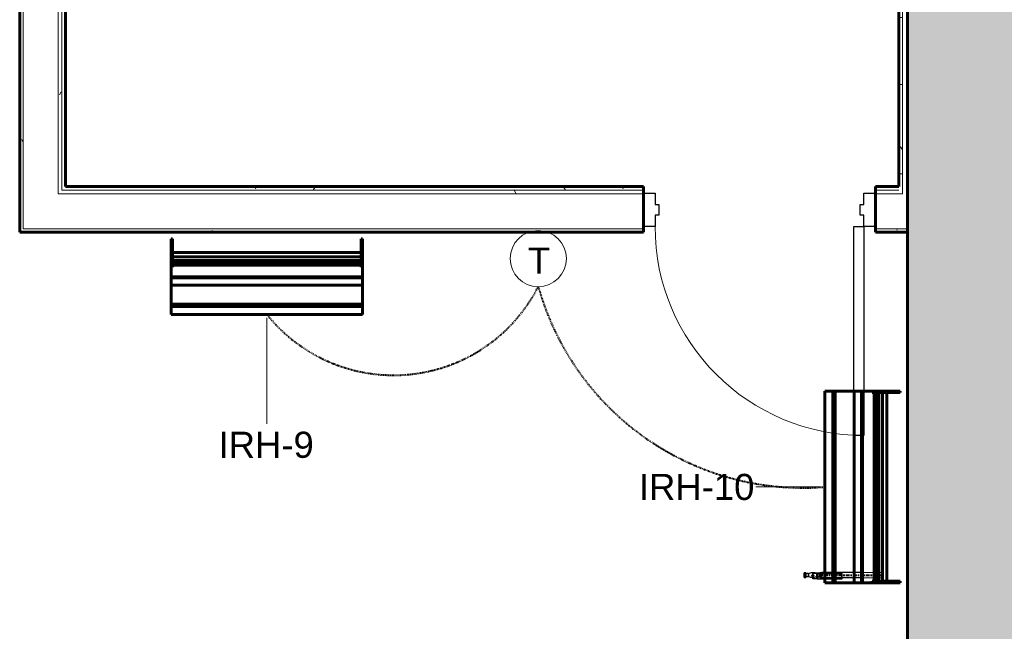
# Model space of a CAD drawing. Header units: inches. Extents: x -703 to 1762, y -443 to 551.
# Tile 4 of 15: x -336 to -166, y 271 to 376. Entities that reach past the tile are written whole.
import ezdxf

# ---------------------------------------------------------------- set-up
doc = ezdxf.new("R2010")
doc.units = ezdxf.units.IN
doc.header["$MEASUREMENT"] = 0
doc.linetypes.add('Center', pattern=[1.25, 0.25, -0.1875, 0.625, -0.1875])
doc.linetypes.add('Hidden 1_16_', pattern=[0.09375, 0.0625, -0.03125])
for name, color, linetype, lineweight in [('A-ANNO-NOTE', 131, 'Continuous', 9), ('A-DETL', 90, 'Continuous', 9), ('A-DOOR', 31, 'Continuous', 18), ('A-DOOR-FRAM', 31, 'Continuous', 30), ('A-WALL', 113, 'Continuous', 18), ('A-WALL-PATT', 111, 'Continuous', 60), ('I-WALL', 2, 'Continuous', 18), ('L-SITE-WALL', 31, 'Continuous', 18), ('M-EQPM', 50, 'Continuous', 60), ('M-EQPM-IDEN', 50, 'Continuous', 9), ('P-PIPE', 3, 'Continuous', 30), ('P-PIPE-CNTR', 3, 'Center', 40)]:
    doc.layers.add(name, color=color, linetype=linetype, lineweight=lineweight)
doc.styles.add('Arial', font='arial.ttf', dxfattribs={"height": 4.5})
pattern_1 = [(0, (0, 0), (15.36, 3.84), [0.634, -10.886, 0.634, -10.886, -61.44]), (0, (0, 0), (15.36, 3.84), [-23.04, 0.634, -22.406, 0.634, -10.886, -26.88]), (0, (0, 0), (15.36, 3.84), [-57.6, 0.634, -7.046, 0.634, -18.566]), (120, (5.76, 1.92), (-11.005538, 11.38215), [0.634, -10.886, 0.634, -10.886, -61.44]), (120, (5.76, 1.92), (-11.005538, 11.38215), [-23.04, 0.634, -22.406, 0.634, -10.886, -26.88]), (120, (5.76, 1.92), (-11.005538, 11.38215), [-57.6, 0.634, -7.046, 0.634, -18.566]), (240, (7.68, 9.6), (-4.354462, -15.22215), [0.634, -10.886, 0.634, -10.886, -61.44]), (240, (7.68, 9.6), (-4.354462, -15.22215), [-23.04, 0.634, -22.406, 0.634, -10.886, -26.88]), (240, (7.68, 9.6), (-4.354462, -15.22215), [-57.6, 0.634, -7.046, 0.634, -18.566])]

# ---------------------------------------------------------------- blocks, each defined once
blk = doc.blocks.new('Door-Passage-Single-Flush - 36_ x 84_-580594-01_All_Mech_WORK')
at = {"layer": 'A-DOOR', "color": 50, "lineweight": 30}
for p, q in [((16.25, -3.1875), (18, -3.1875)), ((16.25, -39.1875), (16.25, -3.1875)), ((18, -3.1875), (18, -39.1875)), ((18, -39.1875), (16.25, -39.1875))]:
    blk.add_line(p, q, dxfattribs=at)
at = {"layer": 'A-DOOR', "color": 7, "lineweight": 9}
blk.add_arc((18, -3.1875), 36, 180, 270, dxfattribs=at)
at = {"layer": 'A-DOOR-FRAM', "color": 50}
for p, q in [((-20, 2.5625), (-18, 2.5625)), ((-20, -3.1875), (-20, 2.5625)), ((-18, 2.5625), (-18, 0.625)), ((18, 2.5625), (20, 2.5625)), ((18, 0.625), (18, 2.5625)), ((20, 2.5625), (20, -3.1875)), ((-18, 0.625), (-17.375, 0.625)), ((-17.375, 0.625), (-17.375, -1.25)), ((17.375, 0.625), (18, 0.625)), ((17.375, -1.25), (17.375, 0.625)), ((-18, -1.25), (-18, -3.1875)), ((-17.375, -1.25), (-18, -1.25)), ((18, -1.25), (17.375, -1.25)), ((18, -3.1875), (18, -1.25)), ((-18, -3.1875), (-20, -3.1875)), ((20, -3.1875), (18, -3.1875))]:
    blk.add_line(p, q, dxfattribs=at)
blk = doc.blocks.new('ANG M_I Facility_HOST_REVISED_07082024_rvt-1-01_All_Mech_WORK')
at = {"layer": 'A-WALL-PATT', "lineweight": 9}
h = blk.add_hatch(dxfattribs=at)
h.set_pattern_fill('FP_2', style=0, pattern_type=2)
h.set_pattern_definition(pattern_1)
h.paths.add_polyline_path([(-335.44, 347.22), (-335.44, 345.97), (-335.44, 339.97), (-336.06, 339.97), (-336.06, 347.22), (-336.06, 466.84), (-336.06, 468.34), (-335.44, 468.34), (-335.44, 467.46), (-335.44, 466.84)])
h = blk.add_hatch(dxfattribs=at)
h.set_pattern_fill('FP_2', style=0, pattern_type=2)
h.set_pattern_definition(pattern_1)
h.paths.add_polyline_path([(-328.81, 466.84), (-328.81, 347.22), (-328.81, 346.6), (-329.44, 346.6), (-329.44, 347.22), (-329.44, 466.84)])
h = blk.add_hatch(dxfattribs=at)
h.set_pattern_fill('FP_2', style=0, pattern_type=2)
h.set_pattern_definition(pattern_1)
h.paths.add_polyline_path([(-328.19, 347.22), (-328.81, 347.22), (-328.81, 466.84), (-328.19, 466.84)])
h = blk.add_hatch(dxfattribs=at)
h.set_pattern_fill('FP_2', style=0, pattern_type=2)
h.set_pattern_definition(pattern_1)
h.paths.add_polyline_path([(-183.94, 345.97), (-184.56, 345.97), (-184.56, 346.6), (-184.56, 347.22), (-184.56, 466.84), (-183.94, 466.84)])
h = blk.add_hatch(dxfattribs=at)
h.set_pattern_fill('FP_1', style=0, pattern_type=2)
h.set_pattern_definition([(50, (0, 0), (13.77135, -1.20496), [1.44, -15.84]), (355, (0, 0), (-2.66442, 14.44218), [1.152, -12.672]), (100.451, (1.148, -0.1), (11.10708, 13.23737), [1.224, -13.462]), (46.184, (0, 3.84), (20.4913, -3.17785), [2.16, -23.76]), (96.636, (1.708, 3.575), (17.9459, 18.70315), [1.836, -20.193]), (351.184, (0, 3.84), (17.9454, 18.7026), [1.728, -19.008]), (21, (1.92, 2.88), (11.46052, -7.73037), [1.44, -15.84]), (326, (1.92, 2.88), (4.67135, 13.92315), [1.152, -12.672]), (71.451, (2.875, 2.236), (16.13207, 6.19284), [1.224, -13.462]), (37.5, (0, 0), (0.233123, 6.39175), [0.634, -11.885, 0.634, -12.23, -12.72]), (37.5, (0, 0), (0.233123, 6.39175), [-25.382, 0.634, -12.086]), (7.5, (0, 0), (5.05073, 7.57304), [0.634, -6.701, 0.634, -11.597, -4.848]), (7.5, (0, 0), (5.05073, 7.57304), [-19.565, 0.634, -4.214]), (327.5, (-4.282, 0), (10.24958, -0.43289), [0.634, -4.166, 0.634, -14.342, -19.872]), (327.5, (-4.282, 0), (10.24958, -0.43289), [-19.776, 0.634, -19.238]), (317.5, (-6.202, 0), (11.19739, 1.92214), [0.634, -5.606, 0.634, -9.312, -14.112]), (317.5, (-6.202, 0), (11.19739, 1.92214), [-16.186, 0.634, -13.478])])
h.paths.add_polyline_path([(-163.06, -11.66), (-183.06, -11.66), (-183.06, 468.34), (-163.06, 468.34)])
h = blk.add_hatch(dxfattribs=at)
h.set_pattern_fill('FP_2', style=0, pattern_type=2)
h.set_pattern_definition(pattern_1)
h.paths.add_polyline_path([(-329.44, 345.97), (-329.44, 346.6), (-328.81, 346.6), (-228.56, 346.6), (-228.56, 345.97)])
h.paths.add_polyline_path([(-188.56, 346.6), (-184.56, 346.6), (-184.56, 345.97), (-188.56, 345.97)])
h = blk.add_hatch(dxfattribs=at)
h.set_pattern_fill('FP_2', style=0, pattern_type=2)
h.set_pattern_definition(pattern_1)
h.paths.add_polyline_path([(-328.81, 346.6), (-328.81, 347.22), (-328.19, 347.22), (-228.56, 347.22), (-228.56, 346.6)])
h.paths.add_polyline_path([(-184.56, 347.22), (-184.56, 346.6), (-188.56, 346.6), (-188.56, 347.22)])
h = blk.add_hatch(dxfattribs=at)
h.set_pattern_fill('FP_2', style=0, pattern_type=2)
h.set_pattern_definition(pattern_1)
h.paths.add_polyline_path([(-188.56, 339.97), (-184.56, 339.97), (-183.94, 339.97), (-183.06, 339.97), (-183.06, 339.35), (-184.56, 339.35), (-188.56, 339.35)])
h.paths.add_polyline_path([(-336.06, 339.97), (-335.44, 339.97), (-228.56, 339.97), (-228.56, 339.35), (-336.06, 339.35)])
at = {"layer": 'A-WALL', "color": 10}
for p, q in [((-335.44, 466.84), (-335.44, 347.22)), ((-329.44, 466.84), (-329.44, 347.22)), ((-328.81, 466.84), (-328.81, 347.22)), ((-183.94, 345.97), (-183.94, 466.84)), ((-335.44, 345.97), (-335.44, 347.22)), ((-329.44, 346.6), (-329.44, 347.22)), ((-329.44, 345.97), (-329.44, 346.6)), ((-328.81, 346.6), (-328.81, 347.22)), ((-328.81, 346.6), (-228.56, 346.6)), ((-188.56, 346.6), (-184.56, 346.6)), ((-335.44, 339.97), (-335.44, 345.97)), ((-329.44, 345.97), (-228.56, 345.97)), ((-188.56, 345.97), (-184.56, 345.97)), ((-183.94, 345.97), (-184.56, 345.97)), ((-335.44, 339.97), (-228.56, 339.97)), ((-188.56, 339.97), (-184.56, 339.97)), ((-183.94, 339.97), (-184.56, 339.97)), ((-183.06, 339.97), (-183.94, 339.97))]:
    blk.add_line(p, q, dxfattribs=at)
at = {"layer": 'I-WALL', "color": 250, "lineweight": 60}
for p, q in [((-336.06, 466.84), (-336.06, 347.22)), ((-328.19, 347.22), (-328.19, 466.84)), ((-184.56, 466.84), (-184.56, 347.22)), ((-183.06, 339.97), (-183.06, 466.84)), ((-336.06, 347.22), (-336.06, 339.97)), ((-228.56, 347.22), (-328.19, 347.22)), ((-228.56, 339.35), (-228.56, 347.22)), ((-184.56, 347.22), (-188.56, 347.22)), ((-188.56, 347.22), (-188.56, 339.35)), ((-336.06, 339.97), (-336.06, 339.35)), ((-183.06, 339.35), (-183.06, 339.97)), ((-336.06, 339.35), (-228.56, 339.35)), ((-188.56, 339.35), (-184.56, 339.35)), ((-184.56, 339.35), (-183.06, 339.35))]:
    blk.add_line(p, q, dxfattribs=at)
at = {"layer": 'I-WALL', "color": 10}
for p, q in [((-328.19, 347.22), (-328.19, 347.22)), ((-228.56, 347.22), (-228.56, 347.22)), ((-188.56, 347.22), (-188.56, 347.22)), ((-184.56, 347.22), (-184.56, 347.22)), ((-336.06, 339.35), (-336.06, 339.35)), ((-228.56, 339.35), (-228.56, 339.35)), ((-188.56, 339.35), (-188.56, 339.35)), ((-183.06, 339.35), (-183.06, 339.35))]:
    blk.add_line(p, q, dxfattribs=at)
at = {"layer": 'L-SITE-WALL', "color": 250, "lineweight": 60}
blk.add_line((-183.06, 468.34), (-183.06, -11.66), dxfattribs=at)
at = {"layer": 'A-DOOR', "color": 10, "lineweight": 18}
blk.add_blockref('Door-Passage-Single-Flush - 36_ x 84_-580594-01_All_Mech_WORK', (-208.56, 343.53), dxfattribs=at)
blk = doc.blocks.new('SW-33 _Generic 2 Lamp_1 - SW-33 _Generic 2 Lamp_-V1-01_All_Mech_WORK')
at = {"layer": 'M-EQPM'}
for p, q in [((-196.19, 95.99), (-197.54, 95.99)), ((-194.38, 95.99), (-197.54, 95.99)), ((-191.23, 95.99), (-197.54, 95.99)), ((-197.54, 95.99), (-196.19, 95.99)), ((-197.54, 95.99), (-197.54, 62.99)), ((-195.75, 95.99), (-196.19, 95.99)), ((-196.19, 95.99), (-195.75, 95.99)), ((-196.19, 95.99), (-196.19, 62.99)), ((-192.49, 95.99), (-195.75, 95.99)), ((-195.75, 95.99), (-192.49, 95.99)), ((-195.75, 95.99), (-195.75, 62.99)), ((-194.38, 95.99), (-191.23, 95.99)), ((-191.05, 95.99), (-192.49, 95.99)), ((-192.49, 95.99), (-191.05, 95.99)), ((-192.49, 95.99), (-192.49, 62.99)), ((-188.69, 95.99), (-191.23, 95.99)), ((-188.69, 95.99), (-191.23, 95.99)), ((-191.23, 95.99), (-191.23, 62.99)), ((-191.05, 95.99), (-188.89, 95.99)), ((-191.05, 95.99), (-188.89, 95.99)), ((-191.05, 62.99), (-191.05, 95.99)), ((-189.39, 95.99), (-187.66, 95.99)), ((-188.89, 95.99), (-189.39, 95.99)), ((-186.39, 95.99), (-189.39, 95.99)), ((-189.39, 95.99), (-187.66, 95.99)), ((-189.39, 95.99), (-189.39, 95.74)), ((-187.66, 95.74), (-189.39, 95.74)), ((-189.39, 95.74), (-186.39, 95.74)), ((-189.05, 95.99), (-187.62, 95.99)), ((-189.05, 95.99), (-186.89, 95.99)), ((-186.89, 95.99), (-189.05, 95.99)), ((-189.05, 95.99), (-187.62, 95.99)), ((-189.05, 95.99), (-189.05, 62.99)), ((-188.89, 95.99), (-188.92, 95.99)), ((-188.89, 95.99), (-186.89, 95.99)), ((-188.89, 95.99), (-188.89, 62.99)), ((-188.25, 95.99), (-188.69, 95.99)), ((-188.25, 95.99), (-188.69, 95.99)), ((-188.69, 95.99), (-188.69, 62.99)), ((-187.62, 95.99), (-188.25, 95.99)), ((-187.62, 95.99), (-188.25, 95.99)), ((-188.25, 95.99), (-188.25, 62.99)), ((-187.66, 95.99), (-185.6, 95.99)), ((-187.66, 95.99), (-185.6, 95.99)), ((-187.66, 95.99), (-187.66, 95.74)), ((-185.6, 95.74), (-187.66, 95.74)), ((-187.62, 95.99), (-187.62, 62.99)), ((-186.89, 95.99), (-186.39, 95.99)), ((-186.89, 95.99), (-186.89, 62.99)), ((-186.39, 95.99), (-184.66, 95.99)), ((-184.66, 95.99), (-186.39, 95.99)), ((-186.39, 95.74), (-186.39, 95.99)), ((-186.39, 95.74), (-184.66, 95.74)), ((-185.6, 95.99), (-185.08, 95.99)), ((-185.6, 95.99), (-184.55, 95.99)), ((-185.6, 95.99), (-185.6, 95.74)), ((-184.55, 95.74), (-185.6, 95.74)), ((-184.55, 95.99), (-185.08, 95.99)), ((-184.66, 95.99), (-184.55, 95.99)), ((-184.55, 95.99), (-184.66, 95.99)), ((-184.66, 95.99), (-184.66, 95.74)), ((-184.66, 95.74), (-184.55, 95.74)), ((-184.55, 95.99), (-184.55, 95.74)), ((-196.19, 62.99), (-197.54, 62.99)), ((-197.54, 62.99), (-191.23, 62.99)), ((-195.75, 62.99), (-196.19, 62.99)), ((-192.49, 62.99), (-195.75, 62.99)), ((-191.05, 62.99), (-192.49, 62.99)), ((-191.23, 62.99), (-188.69, 62.99)), ((-188.89, 62.99), (-191.05, 62.99)), ((-186.39, 63.24), (-189.39, 63.24)), ((-189.39, 63.24), (-187.66, 63.24)), ((-189.39, 63.24), (-189.39, 62.99)), ((-187.66, 62.99), (-189.39, 62.99)), ((-189.39, 62.99), (-186.39, 62.99)), ((-187.62, 62.99), (-189.05, 62.99)), ((-189.05, 62.99), (-186.89, 62.99)), ((-186.89, 62.99), (-188.89, 62.99)), ((-188.69, 62.99), (-188.25, 62.99)), ((-188.25, 62.99), (-187.62, 62.99)), ((-187.66, 63.24), (-185.6, 63.24)), ((-187.66, 63.24), (-187.66, 62.99)), ((-185.6, 62.99), (-187.66, 62.99)), ((-184.66, 63.24), (-186.39, 63.24)), ((-186.39, 62.99), (-186.39, 63.24)), ((-186.39, 62.99), (-184.66, 62.99)), ((-185.6, 63.24), (-184.55, 63.24)), ((-185.6, 63.24), (-185.6, 62.99)), ((-184.55, 62.99), (-185.6, 62.99)), ((-184.55, 63.24), (-184.66, 63.24)), ((-184.66, 63.24), (-184.66, 62.99)), ((-184.66, 62.99), (-184.55, 62.99)), ((-184.55, 63.24), (-184.55, 62.99))]:
    blk.add_line(p, q, dxfattribs=at)
blk = doc.blocks.new('SW-33 _Generic 2 Lamp_1 - SW-33 _Generic 2 Lamp_-2891198-01_All_Mech_WORK')
at = {"layer": 'M-EQPM'}
for p, q in [((-535.89, 16.95), (-535.89, 18.3)), ((-535.89, 15.15), (-535.89, 18.3)), ((-535.89, 16.95), (-535.89, 18.3)), ((-535.89, 18.3), (-535.89, 12)), ((-535.89, 18.3), (-502.89, 18.3)), ((-502.89, 12), (-502.89, 18.3)), ((-502.89, 18.3), (-502.89, 16.95)), ((-535.89, 16.52), (-535.89, 16.95)), ((-535.89, 16.52), (-535.89, 16.95)), ((-535.89, 16.95), (-502.89, 16.95)), ((-535.89, 13.26), (-535.89, 16.52)), ((-535.89, 13.26), (-535.89, 16.52)), ((-535.89, 16.52), (-502.89, 16.52)), ((-502.89, 16.95), (-502.89, 16.52)), ((-502.89, 16.52), (-502.89, 13.26)), ((-535.89, 15.15), (-535.89, 12)), ((-535.89, 11.82), (-535.89, 13.26)), ((-535.89, 11.82), (-535.89, 13.26)), ((-535.89, 13.26), (-502.89, 13.26)), ((-535.89, 9.45), (-535.89, 12)), ((-535.89, 12), (-535.89, 9.45)), ((-535.89, 12), (-502.89, 12)), ((-502.89, 13.26), (-502.89, 11.82)), ((-502.89, 9.45), (-502.89, 12)), ((-535.89, 11.82), (-535.89, 9.65)), ((-535.89, 9.65), (-535.89, 11.82)), ((-535.89, 11.82), (-502.89, 11.82)), ((-502.89, 11.82), (-502.89, 9.65)), ((-535.89, 10.15), (-535.89, 8.42)), ((-535.89, 9.65), (-535.89, 10.15)), ((-535.89, 10.15), (-535.89, 7.15)), ((-535.89, 8.42), (-535.89, 10.15)), ((-535.64, 10.15), (-535.89, 10.15)), ((-535.89, 9.82), (-535.89, 7.65)), ((-535.89, 9.82), (-535.89, 8.38)), ((-535.89, 9.82), (-535.89, 7.65)), ((-535.89, 8.38), (-535.89, 9.82)), ((-502.89, 9.82), (-535.89, 9.82)), ((-535.89, 7.65), (-535.89, 9.65)), ((-535.89, 9.65), (-502.89, 9.65)), ((-535.89, 9.02), (-535.89, 9.45)), ((-535.89, 9.45), (-535.89, 9.02)), ((-535.89, 9.45), (-502.89, 9.45)), ((-535.89, 8.38), (-535.89, 9.02)), ((-535.89, 9.02), (-535.89, 8.38)), ((-535.89, 9.02), (-502.89, 9.02)), ((-535.64, 10.15), (-535.64, 8.42)), ((-535.64, 7.15), (-535.64, 10.15)), ((-503.14, 10.15), (-503.14, 7.15)), ((-503.14, 8.42), (-503.14, 10.15)), ((-502.89, 10.15), (-503.14, 10.15)), ((-502.89, 10.15), (-502.89, 8.42)), ((-502.89, 7.15), (-502.89, 10.15)), ((-502.89, 9.82), (-502.89, 8.38)), ((-502.89, 7.65), (-502.89, 9.82)), ((-502.89, 9.65), (-502.89, 7.65)), ((-502.89, 9.02), (-502.89, 9.45)), ((-502.89, 8.38), (-502.89, 9.02)), ((-535.89, 8.42), (-535.89, 6.37)), ((-535.89, 6.37), (-535.89, 8.42)), ((-535.89, 8.42), (-535.64, 8.42)), ((-535.89, 8.38), (-502.89, 8.38)), ((-535.89, 7.65), (-535.89, 7.68)), ((-535.89, 7.65), (-535.89, 7.15)), ((-535.89, 7.65), (-502.89, 7.65)), ((-535.89, 7.15), (-535.89, 5.42)), ((-535.89, 7.15), (-535.89, 5.42)), ((-535.89, 7.15), (-535.64, 7.15)), ((-535.64, 8.42), (-535.64, 6.37)), ((-535.64, 5.42), (-535.64, 7.15)), ((-503.14, 6.37), (-503.14, 8.42)), ((-503.14, 8.42), (-502.89, 8.42)), ((-503.14, 7.15), (-503.14, 5.42)), ((-503.14, 7.15), (-502.89, 7.15)), ((-502.89, 8.42), (-502.89, 6.37)), ((-502.89, 5.42), (-502.89, 7.15)), ((-535.89, 6.37), (-535.89, 5.84)), ((-535.89, 5.31), (-535.89, 6.37)), ((-535.89, 6.37), (-535.64, 6.37)), ((-535.89, 5.31), (-535.89, 5.84)), ((-535.89, 5.42), (-535.89, 5.31)), ((-535.89, 5.42), (-535.89, 5.31)), ((-535.89, 5.42), (-535.64, 5.42)), ((-535.89, 5.31), (-535.64, 5.31)), ((-535.64, 6.37), (-535.64, 5.31)), ((-535.64, 5.31), (-535.64, 5.42)), ((-503.14, 5.31), (-503.14, 6.37)), ((-503.14, 6.37), (-502.89, 6.37)), ((-503.14, 5.42), (-503.14, 5.31)), ((-503.14, 5.42), (-502.89, 5.42)), ((-503.14, 5.31), (-502.89, 5.31)), ((-502.89, 6.37), (-502.89, 5.31)), ((-502.89, 5.31), (-502.89, 5.42))]:
    blk.add_line(p, q, dxfattribs=at)
blk = doc.blocks.new('Valve_M_Ball__5thru1_75inch_USACE - 1_2_-V9-01_All_Mech_WORK')
at = {"layer": 'P-PIPE'}
for p, q in [((-200.57, 280.7), (-200.87, 280.7)), ((-200.87, 279.91), (-200.87, 280.69)), ((-200.87, 280.69), (-200.87, 279.91)), ((-200.57, 279.91), (-200.57, 280.69)), ((-200.57, 280.69), (-200.57, 279.91)), ((-200.12, 280.58), (-200.57, 280.58)), ((-200.57, 280.03), (-200.57, 280.57)), ((-200.57, 280.57), (-200.57, 280.03)), ((-200.57, 280.03), (-200.12, 280.03)), ((-200.12, 280.57), (-200.12, 280.03)), ((-200.12, 280.03), (-200.12, 280.57)), ((-199.52, 280.22), (-199.52, 280.17)), ((-199.45, 280.16), (-199.45, 280.13)), ((-199.42, 280.17), (-199.42, 280.16)), ((-199.42, 280.13), (-199.42, 280.12)), ((-199.37, 280.62), (-199.37, 280.66)), ((-199.37, 280.66), (-199.37, 280.22)), ((-198.57, 280.66), (-199.37, 280.66)), ((-199.37, 280.17), (-199.37, 280.62)), ((-199.37, 280.62), (-198.67, 280.62)), ((-199.37, 280.24), (-199.37, 280.21)), ((-199.37, 280.21), (-199.37, 280.24)), ((-199.37, 280.21), (-199.37, 280.22)), ((-199.37, 280.18), (-199.37, 280.21)), ((-199.37, 280.17), (-199.37, 280.18)), ((-199.37, 280.12), (-199.37, 280.11)), ((-199.37, 280.12), (-199.37, 279.68)), ((-199.37, 280.11), (-199.37, 280.09)), ((-199.37, 280.09), (-199.37, 280.06)), ((-199.37, 280.08), (-199.37, 280.08)), ((-199.37, 280.06), (-199.37, 280.08)), ((-199.37, 279.63), (-199.37, 280.08)), ((-199.32, 280.17), (-199.32, 280.17)), ((-199.32, 280.12), (-199.32, 280.13)), ((-199.22, 280.17), (-199.22, 280.22)), ((-198.67, 280.62), (-198.59, 280.6)), ((-198.67, 279.63), (-198.67, 280.62)), ((-198.17, 280.58), (-198.62, 280.58)), ((-198.62, 280.57), (-198.62, 280.03)), ((-198.62, 280.03), (-198.62, 280.57)), ((-198.62, 280.03), (-198.17, 280.03)), ((-198.59, 280.6), (-194.37, 280.6)), ((-198.59, 279.62), (-198.59, 280.6)), ((-198.57, 280.66), (-198.57, 279.68)), ((-198.49, 280.65), (-198.57, 280.66)), ((-198.49, 280.65), (-198.49, 279.66)), ((-194.37, 280.65), (-198.49, 280.65)), ((-197.87, 280.7), (-198.17, 280.7)), ((-198.17, 279.91), (-198.17, 280.69)), ((-198.17, 280.69), (-198.17, 279.91)), ((-198.17, 280.57), (-198.17, 280.03)), ((-198.17, 280.03), (-198.17, 280.57)), ((-197.87, 279.91), (-197.87, 280.69)), ((-197.87, 280.69), (-197.87, 279.91)), ((-194.37, 280.6), (-194.37, 280.65)), ((-194.37, 279.66), (-194.37, 280.65)), ((-194.37, 280.6), (-194.37, 279.62)), ((-200.87, 279.9), (-200.57, 279.9)), ((-199.37, 279.68), (-199.37, 279.63)), ((-198.57, 279.68), (-199.37, 279.68)), ((-198.67, 279.63), (-199.37, 279.63)), ((-198.59, 279.62), (-198.67, 279.63)), ((-194.37, 279.62), (-198.59, 279.62)), ((-198.57, 279.68), (-198.49, 279.66)), ((-198.49, 279.66), (-194.37, 279.66)), ((-198.17, 279.9), (-197.87, 279.9)), ((-194.37, 279.66), (-194.37, 279.62))]:
    blk.add_line(p, q, dxfattribs=at)
at = {"layer": 'P-PIPE', "flags": 128}
for points in [[(-200.12, 280.58), (-199.6, 280.74), (-199.05, 280.73), (-198.62, 280.58)], [(-198.62, 280.03), (-199.14, 279.86), (-199.69, 279.87), (-200.12, 280.03)]]:
    blk.add_lwpolyline(points, dxfattribs=at)
at = {"layer": 'P-PIPE'}
for centre, major_axis, start_param, end_param in [((-199.37, 280.17), (0.15, 0), 0, 3.141593), ((-199.37, 280.17), (0.15, 0), 3.141593, 6.283185), ((-199.37, 280.16), (0.075, 0), 1.570796, 3.141593), ((-199.37, 280.13), (0.075, 0), 1.570796, 3.141593), ((-199.37, 280.16), (-0.075, 0), 0, 1.570796), ((-199.37, 280.13), (0.075, 0), 3.141593, 4.712389), ((-199.37, 280.17), (0.05, 0), 0, 3.141593), ((-199.37, 280.16), (0.05, 0), 1.570796, 3.141593), ((-199.37, 280.13), (0.05, 0), 1.570796, 3.141593), ((-199.37, 280.17), (0.05, 0), 3.141593, 6.283185), ((-199.37, 280.12), (0.05, 0), 0, 3.141593), ((-199.37, 280.16), (-0.05, 0), 0, 1.570796), ((-199.37, 280.13), (0.05, 0), 3.141593, 4.712389), ((-199.37, 280.12), (0.05, 0), 3.141593, 6.283185), ((-199.37, 280.17), (0.05, 0), 0, 1.570796), ((-199.37, 280.17), (0.05, 0), 4.712389, 6.283185), ((-199.37, 280.13), (0.05, 0), 0, 1.570796), ((-199.37, 280.13), (-0.05, 0), 1.570796, 3.141593)]:
    blk.add_ellipse(centre, major_axis=major_axis, ratio=0.983874, start_param=start_param, end_param=end_param, dxfattribs=at)
for points in [[(-199.52, 280.22), (-199.52, 280.24), (-199.52, 280.26), (-199.5, 280.29), (-199.49, 280.31), (-199.49, 280.32), (-199.48, 280.33), (-199.47, 280.33), (-199.46, 280.34), (-199.45, 280.35), (-199.43, 280.36), (-199.42, 280.36), (-199.4, 280.37), (-199.37, 280.37), (-199.34, 280.37), (-199.32, 280.36), (-199.31, 280.36), (-199.3, 280.35), (-199.28, 280.34), (-199.27, 280.33), (-199.26, 280.33), (-199.26, 280.32), (-199.25, 280.31), (-199.24, 280.29), (-199.23, 280.26), (-199.22, 280.24), (-199.22, 280.22)], [(-199.22, 280.22), (-199.22, 280.2), (-199.23, 280.18), (-199.24, 280.15), (-199.25, 280.14), (-199.26, 280.13), (-199.26, 280.12), (-199.27, 280.11), (-199.28, 280.1), (-199.3, 280.09), (-199.31, 280.09), (-199.32, 280.08), (-199.34, 280.08), (-199.37, 280.07), (-199.4, 280.08), (-199.42, 280.08), (-199.43, 280.09), (-199.45, 280.09), (-199.46, 280.1), (-199.47, 280.11), (-199.48, 280.12), (-199.49, 280.13), (-199.49, 280.14), (-199.5, 280.15), (-199.52, 280.18), (-199.52, 280.2), (-199.52, 280.22)]]:
    blk.add_open_spline(points, degree=3, knots=[-1, -1, -1, -1, -0.888889, -0.833333, -0.805556, -0.777778, -0.75, -0.722222, -0.694444, -0.666667, -0.638889, -0.611111, -0.555556, -0.5, -0.444444, -0.388889, -0.361111, -0.333333, -0.305556, -0.277778, -0.25, -0.222222, -0.194444, -0.166667, -0.111111, 0, 0, 0, 0], dxfattribs=at)
blk = doc.blocks.new('Thermostat Annotation - Thermostat Annotation-2204458-01_All_Mech_WORK')
at = {"layer": 'A-ANNO-NOTE'}
blk.add_circle((0, 0.09375), 0.10084, dxfattribs=at)

msp = doc.modelspace()

# ---------------------------------------------------------------- linework, layer by layer
at = {"layer": 'A-DETL', "linetype": 'Hidden 1_16_', "lineweight": 40}
for centre, radius, start, end in [((-271.63, 342.78), 28.04, 218.8098, 332.8254), ((-200.99, 342.8), 47.46, 195.6816, 274.4802)]:
    msp.add_arc(centre, radius, start, end, dxfattribs=at)
at = {"layer": 'M-EQPM-IDEN'}
for p, q in [((-293.48, 324.61), (-293.48, 306.38)), ((-197.88, 295.49), (-209.22, 295.49))]:
    msp.add_line(p, q, dxfattribs=at)
at = {"layer": 'P-PIPE'}
for p, q in [((-190.67, 280.72), (-197.87, 280.72)), ((-197.87, 279.88), (-197.87, 280.72)), ((-187.6, 280.69), (-190.67, 280.76)), ((-190.67, 279.88), (-190.67, 280.72)), ((-197.87, 279.88), (-190.67, 279.88)), ((-190.67, 279.85), (-187.6, 279.91))]:
    msp.add_line(p, q, dxfattribs=at)
at = {"layer": 'P-PIPE-CNTR'}
for p, q in [((-197.87, 280.3), (-190.67, 280.3)), ((-197.87, 280.3), (-190.67, 280.3)), ((-190.67, 280.3), (-187.6, 280.3))]:
    msp.add_line(p, q, dxfattribs=at)

# ---------------------------------------------------------------- block references
at = {"lineweight": 5}
msp.add_blockref('ANG M_I Facility_HOST_REVISED_07082024_rvt-1-01_All_Mech_WORK', (0, 0), dxfattribs=at)
at = {"layer": 'A-ANNO-NOTE', "xscale": 48, "yscale": 48, "zscale": 48}
msp.add_blockref('Thermostat Annotation - Thermostat Annotation-2204458-01_All_Mech_WORK', (-246.69, 330.32), dxfattribs=at)
at = {"layer": 'M-EQPM', "rotation": 180}
msp.add_blockref('SW-33 _Generic 2 Lamp_1 - SW-33 _Generic 2 Lamp_-2891198-01_All_Mech_WORK', (-812.87, 343.51), dxfattribs=at)
at = {"layer": 'M-EQPM'}
msp.add_blockref('SW-33 _Generic 2 Lamp_1 - SW-33 _Generic 2 Lamp_-V1-01_All_Mech_WORK', (0.25, 216), dxfattribs=at)
at = {"layer": 'P-PIPE'}
msp.add_blockref('Valve_M_Ball__5thru1_75inch_USACE - 1_2_-V9-01_All_Mech_WORK', (0, 0), dxfattribs=at)

# ---------------------------------------------------------------- texts
at = {"layer": 'A-ANNO-NOTE', "insert": (-248.46, 336.73), "char_height": 4.5, "width": 4.6965, "attachment_point": 1, "style": 'Arial'}
msp.add_mtext('T', dxfattribs=at)
at = {"layer": 'M-EQPM-IDEN', "char_height": 4.5, "attachment_point": 1, "style": 'Arial'}
for s, insert, width in [('IRH-9', (-301.79, 305), 19.998), ('IRH-10', (-229.35, 297.74), 24.24)]:
    msp.add_mtext(s, dxfattribs=dict(at, insert=insert, width=width))

doc.saveas('drawing.dxf')
